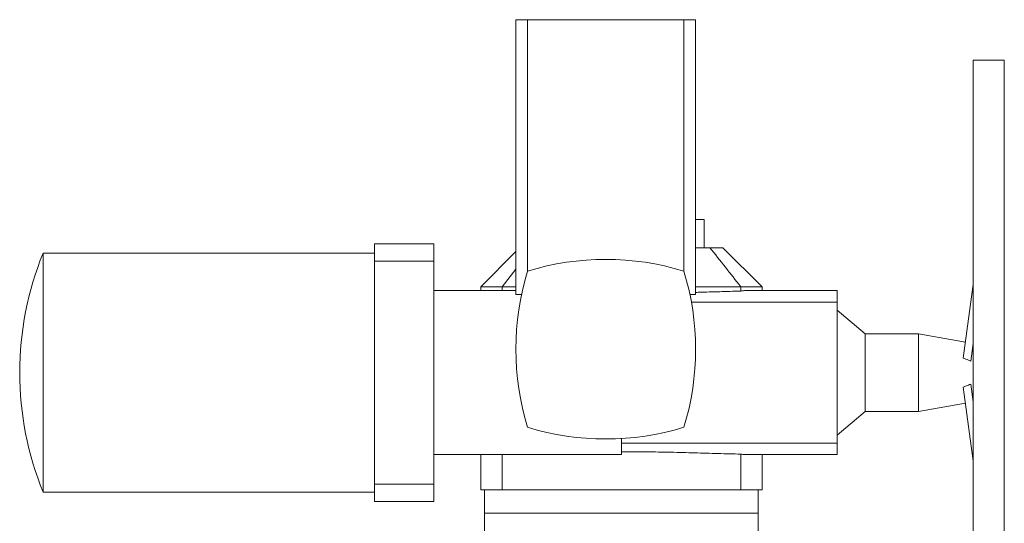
# Model space of a CAD drawing. Header units: millimetres. Extents: x -807 to 731, y -57 to 2098.
# Tile 4 of 6: x -807 to -177, y 1775 to 2098. Entities that reach past the tile are written whole.
import ezdxf

# ---------------------------------------------------------------- set-up
doc = ezdxf.new("R2010")
doc.units = ezdxf.units.MM

msp = doc.modelspace()

# ---------------------------------------------------------------- linework, layer by layer
at = {"color": 7, "linetype": 'Continuous', "lineweight": 15}
for p, q in [((-489.51, 2097.55), (-489.51, 1921.55)), ((-482.01, 2097.55), (-489.51, 2097.55)), ((-382.01, 2097.55), (-482.01, 2097.55)), ((-482.01, 2097.55), (-482.01, 1936.55)), ((-382.01, 2097.55), (-382.01, 1936.55)), ((-374.51, 2097.55), (-382.01, 2097.55)), ((-374.51, 1921.55), (-374.51, 2097.55)), ((-177.01, 2071.55), (-197.01, 2071.55)), ((-197.01, 2071.55), (-197.01, 1671.55)), ((-177.01, 2071.55), (-177.01, 1671.55)), ((-374.51, 1969.55), (-369.01, 1969.55)), ((-369.01, 1951.55), (-369.01, 1969.55)), ((-542.01, 1954.05), (-580.01, 1954.05)), ((-580.01, 1954.05), (-580.01, 1942.92)), ((-542.01, 1954.05), (-542.01, 1942.92)), ((-580.01, 1948.05), (-792.01, 1948.05)), ((-792.01, 1795.05), (-792.01, 1948.05)), ((-489.51, 1949.05), (-512.01, 1926.55)), ((-374.51, 1951.55), (-365.41, 1951.55)), ((-365.41, 1951.55), (-357.01, 1951.55)), ((-332.01, 1926.55), (-357.01, 1951.55)), ((-580.01, 1942.92), (-580.01, 1800.18)), ((-580.01, 1942.92), (-542.01, 1942.92)), ((-542.01, 1942.92), (-542.01, 1924.05)), ((-489.51, 1937.83), (-498.34, 1926.55)), ((-197.01, 1928.06), (-203.29, 1880.88)), ((-542.01, 1924.05), (-489.51, 1924.05)), ((-512.01, 1926.55), (-512.01, 1924.05)), ((-498.34, 1926.55), (-512.01, 1926.55)), ((-489.51, 1926.55), (-498.34, 1926.55)), ((-498.34, 1926.55), (-498.34, 1924.05)), ((-485.88, 1921.55), (-489.51, 1921.55)), ((-374.51, 1921.55), (-378.15, 1921.55)), ((-345.68, 1926.55), (-374.51, 1926.55)), ((-345.68, 1926.55), (-345.68, 1923.75)), ((-332.01, 1926.55), (-345.68, 1926.55)), ((-284.01, 1924.05), (-342.47, 1924.05)), ((-332.01, 1924.05), (-332.01, 1926.55)), ((-284.01, 1924.05), (-284.01, 1916.72)), ((-377.2, 1916.72), (-284.01, 1916.72)), ((-284.01, 1916.72), (-284.01, 1826.38)), ((-266.01, 1896.45), (-284.01, 1911.55)), ((-232.01, 1896.45), (-266.01, 1896.45)), ((-266.01, 1846.66), (-266.01, 1896.45)), ((-201.93, 1891.14), (-232.01, 1896.45)), ((-232.01, 1896.45), (-232.01, 1846.66)), ((-198.51, 1878.92), (-197.01, 1890.19)), ((-197.01, 1815.04), (-203.29, 1862.22)), ((-198.51, 1864.18), (-197.01, 1852.92)), ((-284.01, 1831.55), (-266.01, 1846.66)), ((-266.01, 1846.66), (-232.01, 1846.66)), ((-232.01, 1846.66), (-201.93, 1851.96)), ((-422.01, 1819.05), (-422.01, 1829.35)), ((-422.01, 1826.38), (-284.01, 1826.38)), ((-284.01, 1819.05), (-284.01, 1826.38)), ((-542.01, 1819.05), (-422.01, 1819.05)), ((-542.01, 1819.05), (-542.01, 1800.18)), ((-512.01, 1819.05), (-512.01, 1796.55)), ((-498.34, 1819.05), (-498.34, 1796.55)), ((-345.68, 1819.36), (-345.68, 1796.55)), ((-342.47, 1819.05), (-284.01, 1819.05)), ((-332.01, 1796.55), (-332.01, 1819.05)), ((-580.01, 1800.18), (-542.01, 1800.18)), ((-580.01, 1800.18), (-580.01, 1789.05)), ((-542.01, 1800.18), (-542.01, 1789.05)), ((-498.34, 1796.55), (-512.01, 1796.55)), ((-509.51, 1796.55), (-509.51, 1781.55)), ((-345.68, 1796.55), (-498.34, 1796.55)), ((-332.01, 1796.55), (-345.68, 1796.55)), ((-334.51, 1781.55), (-334.51, 1796.55)), ((-792.01, 1795.05), (-580.01, 1795.05)), ((-580.01, 1789.05), (-542.01, 1789.05)), ((-509.51, 1781.55), (-509.51, 1768.55)), ((-334.51, 1768.55), (-334.51, 1781.55))]:
    msp.add_line(p, q, dxfattribs=at)
at = {"color": 8, "linetype": 'Continuous', "lineweight": 0}
for p, q in [((-542.01, 1924.05), (-542.01, 1819.05)), ((-422.01, 1781.55), (-509.51, 1781.55)), ((-334.51, 1781.55), (-422.01, 1781.55))]:
    msp.add_line(p, q, dxfattribs=at)
at = {"color": 7, "linetype": 'Continuous', "lineweight": 15}
for centre, radius, start, end in [((-604.44, 1871.55), 202.57, 157.81255, 180.00008), ((-432.01, 1773.74), 170.31, 72.92901, 107.07099), ((-319.2, 1886.55), 170.31, 162.92901, 197.07099), ((-544.82, 1886.55), 170.31, 342.92901, 17.07099), ((-604.44, 1871.55), 202.57, 180.00008, 202.18745), ((-432.01, 1999.36), 170.31, 252.92901, 287.07099)]:
    msp.add_arc(centre, radius, start, end, dxfattribs=at)
for points, knots in [([(-365.41, 1951.55), (-362.1, 1947.41), (-355.49, 1939.13), (-348.95, 1930.74), (-345.68, 1926.55)], [0, 0, 0, 0, 0.499986, 1, 1, 1, 1]), ([(-345.68, 1923.75), (-347.45, 1923.7), (-351, 1923.61), (-356.39, 1923.46), (-361.82, 1923.3), (-367.31, 1923.14), (-371.55, 1923.02), (-373.96, 1922.95), (-374.51, 1922.94)], [0, 0, 0, 0, 0.18825, 0.376531, 0.564781, 0.754165, 0.94358, 1, 1, 1, 1]), ([(-342.47, 1924.04), (-342.71, 1924.04), (-343.34, 1924.04), (-344.4, 1923.95), (-345.25, 1923.81), (-345.68, 1923.75)], [0, 0, 0, 0, 0.244648, 0.622324, 1, 1, 1, 1]), ([(-198.51, 1878.92), (-198.96, 1879.13), (-200.54, 1879.83), (-202.15, 1880.44), (-203.29, 1880.88)], [0, 0, 0, 0, 0.286754, 1, 1, 1, 1]), ([(-203.29, 1862.22), (-202.62, 1862.47), (-201.01, 1863.09), (-199.43, 1863.78), (-198.51, 1864.18)], [0, 0, 0, 0, 0.415798, 1, 1, 1, 1]), ([(-345.68, 1819.36), (-348.08, 1819.42), (-352.9, 1819.54), (-360.23, 1819.75), (-367.63, 1819.97), (-375.1, 1820.19), (-382.7, 1820.39), (-390.43, 1820.57), (-398.29, 1820.72), (-406.18, 1820.83), (-414.09, 1820.9), (-419.37, 1820.91), (-422.01, 1820.92)], [0, 0, 0, 0, 0.0983562, 0.1968023, 0.2952787, 0.393725, 0.4920815, 0.5935987, 0.6952167, 0.7968676, 0.898484, 1, 1, 1, 1]), ([(-342.47, 1819.06), (-342.71, 1819.06), (-343.34, 1819.06), (-344.4, 1819.16), (-345.25, 1819.29), (-345.68, 1819.36)], [0, 0, 0, 0, 0.244648, 0.622323, 1, 1, 1, 1])]:
    msp.add_open_spline(points, degree=3, knots=knots, dxfattribs=at)

doc.saveas('drawing.dxf')
